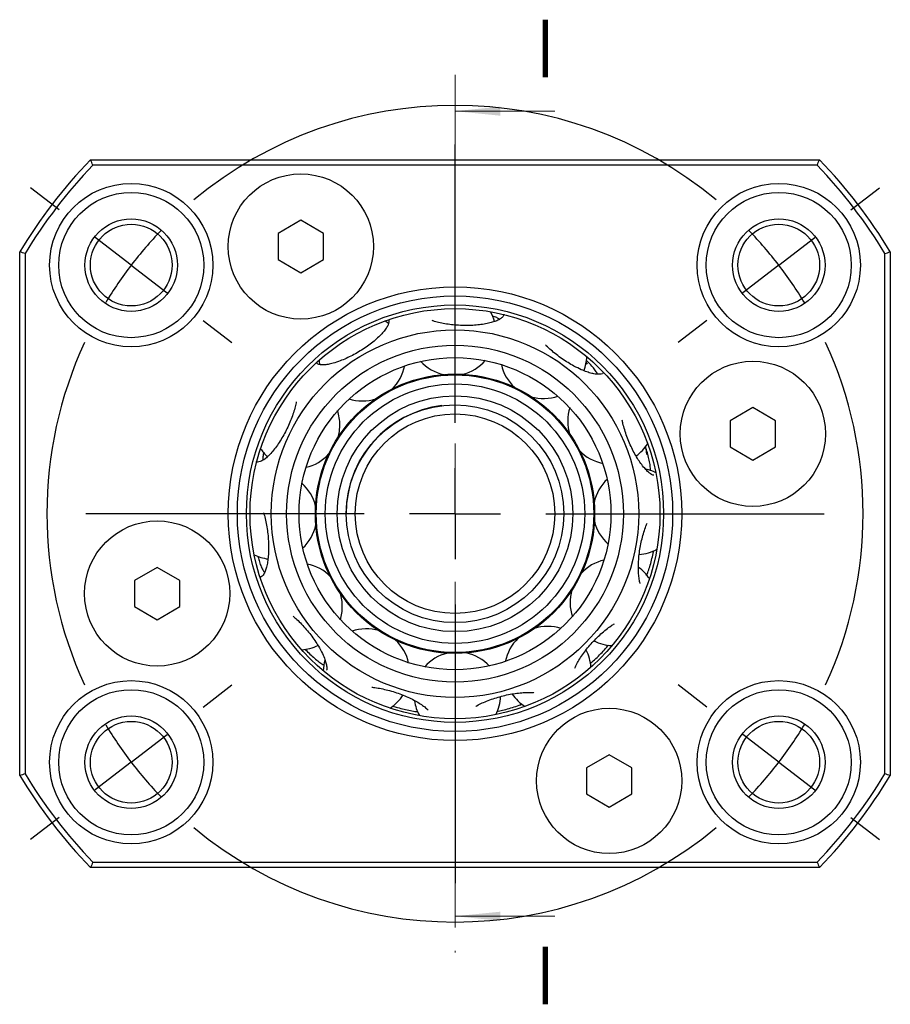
# Model space of a CAD drawing. Header units: millimetres. Extents: x 5 to 293, y 63 to 193.
# Tile 4 of 5: x 172 to 220, y 77 to 131. Entities that reach past the tile are written whole.
import ezdxf

# ---------------------------------------------------------------- set-up
doc = ezdxf.new("R2010")
doc.units = ezdxf.units.MM
doc.linetypes.add('CENTER', pattern=[10.16, 6.35, -1.27, 1.27, -1.27])
doc.layers.add('FORMAT', color=7, linetype='Continuous')
doc.styles.add('SLDTEXTSTYLE0', font='TXT', dxfattribs={"width": 0.75})

# ---------------------------------------------------------------- blocks, each defined once
blk = doc.blocks.new('SW_CENTERMARKSYMBOL_3')
at = {"layer": 'FORMAT', "color": 0}
for p, q in [((0, 5), (0, 13.5)), ((0, 0), (0, 2.5)), ((-5, 0), (-13.5, 0)), ((0, 0), (-2.5, 0)), ((0, 0), (0, -2.5)), ((0, 0), (2.5, 0)), ((5, 0), (13.5, 0)), ((0, -5), (0, -13.5))]:
    blk.add_line(p, q, dxfattribs=at)
blk = doc.blocks.new('SW_CENTERMARKSYMBOL_4')
at = {"layer": 'FORMAT', "color": 0}
for p, q in [((-17.85, -8.697), (-17.85, 6.653)), ((-39.668, 3.044), (-41.254, 4.261)), ((3.967, 3.044), (5.553, 4.261)), ((-35.701, 0), (-37.684, 1.522)), ((0, 0), (1.983, 1.522)), ((0, 0), (-1.983, -1.522)), ((-35.701, 0), (-33.718, -1.522)), ((-31.734, -3.044), (-30.147, -4.261)), ((-3.967, -3.044), (-5.553, -4.261)), ((-17.85, -13.697), (-17.85, -11.197)), ((-22.85, -13.697), (-38.201, -13.697)), ((-17.85, -13.697), (-20.35, -13.697)), ((-17.85, -13.697), (-17.85, -16.197)), ((-17.85, -13.697), (-15.35, -13.697)), ((-12.85, -13.697), (2.5, -13.697)), ((-17.85, -18.697), (-17.85, -34.048)), ((-31.734, -24.35), (-30.147, -23.133)), ((-3.967, -24.35), (-5.553, -23.133)), ((-35.701, -27.394), (-33.718, -25.872)), ((0, -27.394), (-1.983, -25.872)), ((-35.701, -27.394), (-37.684, -28.916)), ((0, -27.394), (1.983, -28.916)), ((-39.668, -30.438), (-41.254, -31.656)), ((3.967, -30.438), (5.553, -31.656))]:
    blk.add_line(p, q, dxfattribs=at)
for start, end in [(50.2324, 129.7676), (136.1338, 142.5), (37.5, 43.8662), (142.5, 148.8662), (31.1338, 37.5), (155.2324, 204.7676), (335.2324, 24.7676), (211.1338, 217.5), (322.5, 328.8662), (217.5, 223.8662), (316.1338, 322.5), (230.2324, 309.7676)]:
    blk.add_arc((-17.85, -13.697), 22.5, start, end, dxfattribs=at)

msp = doc.modelspace()

# ---------------------------------------------------------------- linework, layer by layer
at = {"color": 7, "linetype": 'CENTER', "lineweight": 18}
msp.add_line((195.7251, 128.0411), (195.7251, 79.6811), dxfattribs=at)
at = {"color": 7, "linetype": 'Continuous', "lineweight": 18}
for p, q in [((201.2251, 126.0411), (195.7251, 126.0411)), ((201.2251, 81.6811), (195.7251, 81.6811))]:
    msp.add_line(p, q, dxfattribs=at)
at = {"color": 7, "linetype": 'Continuous', "lineweight": 25}
for p, q in [((175.6315, 123.3611), (215.8186, 123.3611)), ((215.6913, 123.0611), (175.7588, 123.0611)), ((187.2251, 120.027), (185.9751, 119.3053)), ((188.4751, 119.3053), (187.2251, 120.027)), ((185.9751, 119.3053), (185.9751, 117.8619)), ((188.4751, 117.8619), (188.4751, 119.3053)), ((171.7251, 89.4389), (171.7251, 118.2833)), ((219.7251, 118.2833), (219.7251, 89.4389)), ((172.0251, 118.1999), (172.0251, 89.5224)), ((185.9751, 117.8619), (187.2251, 117.1402)), ((187.2251, 117.1402), (188.4751, 117.8619)), ((219.4251, 89.5224), (219.4251, 118.1999)), ((192.0615, 114.342), (191.8614, 114.4801)), ((202.9423, 112.2034), (203.0151, 112.1008)), ((212.1458, 109.7044), (210.8958, 108.9828)), ((213.3958, 108.9828), (212.1458, 109.7044)), ((210.8958, 108.9828), (210.8958, 107.5394)), ((213.3958, 107.5394), (213.3958, 108.9828)), ((206.2305, 107.4818), (206.1817, 107.4938)), ((210.8958, 107.5394), (212.1458, 106.8177)), ((212.1458, 106.8177), (213.3958, 107.5394)), ((206.6564, 101.7211), (206.5971, 101.7788)), ((206.6219, 101.7472), (206.6305, 101.7922)), ((179.3043, 100.9046), (178.0543, 100.1829)), ((180.5543, 100.1829), (179.3043, 100.9046)), ((178.0543, 100.1829), (178.0543, 98.7395)), ((180.5543, 98.7395), (180.5543, 100.1829)), ((178.0543, 98.7395), (179.3043, 98.0178)), ((179.3043, 98.0178), (180.5543, 98.7395)), ((199.3374, 93.3244), (199.3577, 93.4045)), ((193.604, 92.9489), (193.6427, 92.9891)), ((193.6111, 92.9643), (193.6562, 92.9557)), ((204.2251, 90.5821), (202.9751, 89.8604)), ((205.4751, 89.8604), (204.2251, 90.5821)), ((202.9751, 89.8604), (202.9751, 88.417)), ((205.4751, 88.417), (205.4751, 89.8604)), ((202.9751, 88.417), (204.2251, 87.6953)), ((204.2251, 87.6953), (205.4751, 88.417)), ((175.7588, 84.6611), (215.6913, 84.6611)), ((215.8186, 84.3611), (175.6315, 84.3611))]:
    msp.add_line(p, q, dxfattribs=at)
at = {"color": 7, "linetype": 'Continuous', "lineweight": 25, "flags": 128}
for points in [[(188.2327, 112.3202), (188.2353, 112.2803), (188.2601, 112.0701)], [(189.2806, 108.0638), (189.3549, 108.3987), (189.3803, 108.7454)], [(204.1232, 96.5372), (204.1001, 96.6191), (204.0993, 96.6217)]]:
    msp.add_lwpolyline(points, dxfattribs=at)
at = {"color": 7, "linetype": 'Continuous', "lineweight": 25}
for centre, radius in [((187.2251, 118.5836), 4), ((177.8746, 117.5583), 4.5), ((177.8746, 117.5583), 4), ((213.5755, 117.5583), 4.5), ((213.5755, 117.5583), 4), ((177.8746, 117.5583), 2.55), ((213.5755, 117.5583), 2.55), ((177.8746, 117.5583), 2.25), ((213.5755, 117.5583), 2.25), ((195.7251, 103.8611), 12.5), ((195.7251, 103.8611), 12), ((195.7251, 103.8611), 11.5), ((195.7251, 103.8611), 11.3), ((195.7251, 103.8611), 10.1261), ((195.7251, 103.8611), 9.2843), ((195.7251, 103.8611), 8.6), ((212.1458, 108.2611), 4), ((195.7251, 103.8611), 7.7), ((195.7251, 103.8611), 7.65), ((195.7251, 103.8611), 7.15), ((195.7251, 103.8611), 6.5), ((195.7251, 103.8611), 6), ((195.7251, 103.8611), 5.5), ((179.3043, 99.4612), 4), ((177.8746, 90.164), 4.5), ((213.5755, 90.164), 4.5), ((177.8746, 90.164), 4), ((213.5755, 90.164), 4), ((204.2251, 89.1387), 4), ((177.8746, 90.164), 2.55), ((177.8746, 90.164), 2.25), ((213.5755, 90.164), 2.55), ((213.5755, 90.164), 2.25)]:
    msp.add_circle(centre, radius, dxfattribs=at)
for centre, radius, start, end in [((195.7251, 103.8611), 28, 135.85883, 148.99728), ((195.7251, 103.8611), 28, 31.00272, 44.14117), ((195.7251, 103.8611), 27.7, 136.12075, 148.8256), ((195.7251, 103.8611), 27.7, 31.1744, 43.87925), ((195.5919, 113.8603), 2.3813, 14.25964, 28.30187), ((195.5919, 113.8603), 2.3813, 283.36698, 319.46515), ((200.6093, 112.5872), 2.3813, 339.09618, 358.30187), ((190.6102, 112.4541), 2.3812, 313.36698, 349.46515), ((195.5919, 113.8603), 2.3813, 222.06027, 258.15844), ((200.6093, 112.5872), 2.3812, 192.06027, 228.15844), ((190.6102, 112.4541), 2.3812, 252.06027, 288.15844), ((200.6093, 112.5872), 2.3813, 253.36698, 289.46515), ((195.7251, 103.8611), 6, 96.94799, 180), ((204.318, 108.976), 2.3813, 162.06027, 198.15844), ((186.999, 108.7454), 2.3813, 0, 19.46515), ((186.999, 108.7454), 2.3812, 213.22354, 227.27528), ((204.318, 108.976), 2.3813, 305.696, 328.30187), ((186.999, 108.7454), 2.3813, 282.06027, 318.15844), ((204.318, 108.976), 2.3813, 223.36698, 259.46515), ((205.7242, 103.9943), 2.3812, 63.22354, 77.23964), ((185.7259, 103.728), 2.3813, 13.36698, 49.46515), ((205.7242, 103.9943), 2.3812, 132.06027, 168.15844), ((185.7259, 103.728), 2.3813, 312.06027, 348.15844), ((205.7242, 103.9943), 2.3812, 193.36698, 229.46515), ((185.7259, 103.728), 2.3813, 243.22354, 262.41919), ((205.7242, 103.9943), 2.3813, 273.87095, 298.30187), ((187.1321, 98.7463), 2.3813, 43.36698, 79.46515), ((204.4511, 98.9769), 2.3813, 102.06027, 138.15844), ((204.4511, 98.9769), 2.3812, 33.22354, 54.07159), ((187.1321, 98.7463), 2.3813, 0, 18.15844), ((204.4511, 98.9769), 2.3813, 163.36698, 199.46515), ((187.1321, 98.7463), 2.3813, 342.06027, 0), ((190.8408, 95.1351), 2.3812, 73.36698, 109.46515), ((200.8399, 95.2682), 2.3813, 72.06027, 108.15844), ((187.1321, 98.7463), 2.3813, 273.22354, 295.83504), ((190.8408, 95.1351), 2.3813, 12.06027, 48.15844), ((200.8399, 95.2682), 2.3813, 133.36698, 169.46515), ((204.4511, 98.9769), 2.3813, 243.39078, 268.30187), ((195.8582, 93.862), 2.3813, 103.36698, 139.46515), ((195.8582, 93.862), 2.3812, 42.06027, 78.15844), ((200.8399, 95.2682), 2.3812, 3.22354, 26.99931), ((190.8408, 95.1351), 2.3813, 163.61671, 178.30187), ((190.8408, 95.1351), 2.3813, 303.22354, 327.9702), ((200.8399, 95.2682), 2.3813, 214.37802, 238.30187), ((195.8582, 93.862), 2.3813, 187.56993, 208.30187), ((195.8582, 93.862), 2.3813, 333.22354, 358.15589), ((195.7251, 103.8611), 27.7, 211.1744, 223.87925), ((195.7251, 103.8611), 27.7, 316.12075, 328.8256), ((195.7251, 103.8611), 28, 211.00272, 224.14117), ((195.7251, 103.8611), 28, 315.85883, 328.99728)]:
    msp.add_arc(centre, radius, start, end, dxfattribs=at)
for points in [[(175.7588, 123.0611), (175.7163, 123.1611), (175.6738, 123.2611), (175.6315, 123.3611)], [(175.7588, 123.0611), (175.7163, 123.1611), (175.6738, 123.2611), (175.6315, 123.3611)], [(215.6913, 123.0611), (215.7338, 123.1611), (215.7763, 123.2611), (215.8186, 123.3611)], [(215.6913, 123.0611), (215.7338, 123.1611), (215.7763, 123.2611), (215.8186, 123.3611)], [(172.0251, 118.1999), (171.9251, 118.2278), (171.8251, 118.2556), (171.7251, 118.2833)], [(172.0251, 118.1999), (171.9251, 118.2278), (171.8251, 118.2556), (171.7251, 118.2833)], [(219.4251, 118.1999), (219.525, 118.2278), (219.625, 118.2556), (219.7251, 118.2833)], [(219.4251, 118.1999), (219.525, 118.2278), (219.625, 118.2556), (219.7251, 118.2833)], [(172.0251, 89.5224), (171.9251, 89.4945), (171.8251, 89.4667), (171.7251, 89.4389)], [(172.0251, 89.5224), (171.9251, 89.4945), (171.8251, 89.4667), (171.7251, 89.4389)], [(219.7251, 89.4389), (219.625, 89.4667), (219.525, 89.4945), (219.4251, 89.5224)], [(219.7251, 89.4389), (219.625, 89.4667), (219.525, 89.4945), (219.4251, 89.5224)], [(175.7588, 84.6611), (175.7163, 84.5612), (175.6738, 84.4612), (175.6315, 84.3611)], [(175.7588, 84.6611), (175.7163, 84.5612), (175.6738, 84.4612), (175.6315, 84.3611)], [(215.6913, 84.6611), (215.7338, 84.5612), (215.7763, 84.4612), (215.8186, 84.3611)], [(215.6913, 84.6611), (215.7338, 84.5612), (215.7763, 84.4612), (215.8186, 84.3611)]]:
    msp.add_open_spline(points, degree=3, dxfattribs=at)
for points, knots in [([(192.0687, 114.5288), (192.0752, 114.494), (192.0892, 114.4192), (192.0421, 114.266), (191.9413, 114.0823), (191.7872, 113.8776), (191.5836, 113.6584), (191.3376, 113.4316), (191.0543, 113.2039), (190.743, 112.982), (190.4111, 112.7729), (190.0687, 112.5816), (189.7258, 112.4153), (189.3613, 112.2622), (189.132, 112.192), (189.0046, 112.1529)], [0, 0, 0, 0, 0.0666383, 0.1431098, 0.2194262, 0.2957421, 0.3719171, 0.448092, 0.5242045, 0.6003171, 0.6764208, 0.7525243, 0.8286299, 0.9047355, 1, 1, 1, 1]), ([(198.3253, 114.6717), (198.2805, 114.6363), (198.191, 114.5654), (197.9813, 114.4698), (197.7218, 114.3863), (197.4162, 114.3178), (197.0729, 114.2674), (196.7027, 114.2363), (196.3153, 114.2265), (195.9221, 114.2377), (195.5345, 114.2705), (195.1617, 114.3226), (194.8206, 114.3943), (194.5886, 114.4541), (194.4885, 114.4925), (194.4746, 114.4978)], [0, 0, 0, 0, 0.0822829, 0.1645652, 0.2468518, 0.3291381, 0.4113585, 0.4935789, 0.5757775, 0.6579762, 0.7401766, 0.822377, 0.9045764, 0.9867758, 1, 1, 1, 1]), ([(198.1869, 114.5732), (198.1511, 114.5952), (198.0601, 114.6511), (197.9172, 114.7104), (197.7995, 114.7435), (197.7768, 114.7499)], [0, 0, 0, 0, 0.3425655, 0.8732441, 1, 1, 1, 1]), ([(198.4205, 114.8634), (198.4219, 114.8463), (198.4273, 114.7813), (198.3685, 114.7182), (198.3253, 114.6717)], [0, 0, 0, 0, 0.26406452, 1, 1, 1, 1]), ([(202.2848, 111.994), (202.1749, 112.0558), (201.955, 112.1793), (201.6264, 112.3952), (201.31, 112.6271), (201.0175, 112.8696), (200.8156, 113.0517), (200.7254, 113.1484), (200.7102, 113.1646)], [0, 0, 0, 0, 0.1922278, 0.3844556, 0.576683, 0.7689107, 0.9611379, 1, 1, 1, 1]), ([(203.5904, 111.5453), (203.5904, 111.5454), (203.5708, 111.5997), (203.4825, 111.7327), (203.3214, 111.9412), (203.1413, 112.1377), (203.0044, 112.2641), (202.9529, 112.3116)], [0, 0, 0, 0, 0.0007421, 0.2780098, 0.5555062, 0.8329969, 1, 1, 1, 1]), ([(189.0046, 112.1529), (188.9094, 112.1293), (188.7189, 112.0822), (188.4785, 112.0561), (188.2847, 112.0664), (188.153, 112.1015), (188.1107, 112.1465), (188.095, 112.1633)], [0, 0, 0, 0, 0.21790616, 0.43581324, 0.65370846, 0.87160549, 1, 1, 1, 1]), ([(203.9089, 111.6229), (203.8904, 111.6062), (203.843, 111.5632), (203.7067, 111.5365), (203.5102, 111.5409), (203.2699, 111.5857), (202.9938, 111.6704), (202.6659, 111.799), (202.421, 111.9243), (202.2848, 111.994)], [0, 0, 0, 0, 0.0924329, 0.2379556, 0.383198, 0.5284394, 0.6733978, 0.818356, 1, 1, 1, 1]), ([(186.9722, 110.0328), (186.955, 109.942), (186.919, 109.7521), (186.8242, 109.427), (186.7008, 109.0787), (186.5498, 108.7221), (186.3774, 108.3688), (186.1872, 108.0287), (185.9856, 107.7107), (185.7781, 107.4249), (185.5711, 107.1773), (185.3718, 106.9781), (185.1678, 106.8122), (185.0487, 106.7591), (184.9825, 106.7296)], [0, 0, 0, 0, 0.0753274, 0.1575514, 0.2397755, 0.3219766, 0.4041776, 0.4863803, 0.568583, 0.6507848, 0.7329867, 0.815189, 0.8973916, 1, 1, 1, 1]), ([(206.0655, 106.5025), (206.0025, 106.5874), (205.8767, 106.7572), (205.6895, 107.0622), (205.5111, 107.3948), (205.3461, 107.7487), (205.1997, 108.1139), (205.0769, 108.4784), (204.991, 108.7817), (204.9578, 108.9507), (204.9462, 109.0096)], [0, 0, 0, 0, 0.13272285, 0.26544562, 0.3981686, 0.53089168, 0.66361236, 0.7963331, 0.92905505, 1, 1, 1, 1]), ([(206.2013, 107.5532), (206.2023, 107.5499), (206.2365, 107.4404), (206.2695, 107.2935), (206.2854, 107.1703), (206.2906, 107.1297)], [0, 0, 0, 0, 0.0206058, 0.6763498, 1, 1, 1, 1]), ([(206.501, 106.2229), (206.5014, 106.2715), (206.5026, 106.396), (206.4692, 106.6466), (206.4049, 106.9609), (206.3222, 107.2745), (206.2516, 107.4857), (206.2211, 107.5767)], [0, 0, 0, 0, 0.1456713, 0.3732997, 0.6006422, 0.8279793, 1, 1, 1, 1]), ([(185.1736, 107.2518), (185.1736, 107.2517), (185.1501, 107.154), (185.1312, 106.9972), (185.1322, 106.8685), (185.1327, 106.8082)], [0, 0, 0, 0, 0.0010189, 0.5319192, 1, 1, 1, 1]), ([(184.9825, 106.7296), (184.934, 106.717), (184.8508, 106.6954), (184.7922, 106.7241), (184.7678, 106.736)], [0, 0, 0, 0, 0.5831627, 1, 1, 1, 1]), ([(206.6861, 105.9768), (206.6673, 105.9804), (206.6038, 105.9929), (206.4725, 106.0792), (206.2848, 106.2379), (206.1439, 106.408), (206.0655, 106.5025)], [0, 0, 0, 0, 0.1144607, 0.3866835, 0.6589044, 1, 1, 1, 1]), ([(185.1696, 103.9133), (185.1849, 103.8656), (185.2343, 103.7111), (185.3029, 103.4145), (185.3716, 103.0367), (185.4199, 102.6463), (185.4465, 102.2567), (185.4514, 101.878), (185.4339, 101.5221), (185.3961, 101.1975), (185.3382, 100.9165), (185.2584, 100.6598), (185.188, 100.5452), (185.1488, 100.4816)], [0, 0, 0, 0, 0.0418015, 0.1353267, 0.2288221, 0.3223176, 0.4158146, 0.5093115, 0.6028078, 0.6963041, 0.7898002, 0.8832967, 1, 1, 1, 1]), ([(205.942, 100.0136), (205.935, 100.0317), (205.9033, 100.1132), (205.8691, 100.3219), (205.838, 100.6199), (205.8319, 100.9606), (205.848, 101.3262), (205.888, 101.7088), (205.9499, 102.0966), (206.0328, 102.4792), (206.134, 102.8438), (206.2305, 103.1337), (206.2954, 103.2839), (206.3177, 103.3354)], [0, 0, 0, 0, 0.0289862, 0.1309769, 0.2329673, 0.3349594, 0.4369514, 0.5389191, 0.6408868, 0.7428558, 0.8448247, 0.9467932, 1, 1, 1, 1]), ([(184.8532, 101.5254), (184.8747, 101.4434), (184.9253, 101.251), (185.0173, 100.9958), (185.1185, 100.766), (185.1883, 100.6627), (185.2204, 100.6151)], [0, 0, 0, 0, 0.2064996, 0.484715, 0.7629353, 1, 1, 1, 1]), ([(206.2881, 100.4561), (206.3099, 100.5075), (206.3712, 100.6523), (206.4642, 100.9359), (206.5629, 101.2927), (206.6338, 101.5926), (206.6654, 101.7709), (206.6742, 101.8203)], [0, 0, 0, 0, 0.140096, 0.3949178, 0.6487513, 0.9025807, 1, 1, 1, 1]), ([(185.1488, 100.4816), (185.1152, 100.4427), (185.0534, 100.3712), (184.9845, 100.3591), (184.9531, 100.3535)], [0, 0, 0, 0, 0.545167, 1, 1, 1, 1]), ([(186.8026, 98.2116), (186.8698, 98.1545), (187.0241, 98.0234), (187.2702, 97.7773), (187.5304, 97.4901), (187.7775, 97.1838), (188.005, 96.8688), (188.2049, 96.5544), (188.3912, 96.2212), (188.4794, 96.013), (188.5284, 95.8972)], [0, 0, 0, 0, 0.09615513, 0.22080852, 0.34546203, 0.47011005, 0.59475826, 0.71940854, 0.84405863, 1, 1, 1, 1]), ([(202.3265, 95.3427), (202.3511, 95.3998), (202.4117, 95.5405), (202.5554, 95.7932), (202.7478, 96.0869), (202.9728, 96.3878), (203.2236, 96.6857), (203.4926, 96.9725), (203.773, 97.24), (204.0555, 97.4798), (204.3064, 97.6697), (204.4532, 97.7605), (204.5132, 97.7977)], [0, 0, 0, 0, 0.07274761, 0.17941488, 0.28608314, 0.39275143, 0.49940387, 0.60605619, 0.71271116, 0.81936627, 0.9260192, 1, 1, 1, 1]), ([(203.1737, 95.5973), (203.2328, 95.6472), (203.3826, 95.7737), (203.6289, 96.0094), (203.8991, 96.2899), (204.0866, 96.4965), (204.1747, 96.6056), (204.1838, 96.6169)], [0, 0, 0, 0, 0.1730698, 0.4388981, 0.704723, 0.9695163, 1, 1, 1, 1]), ([(187.4652, 96.393), (187.4674, 96.3906), (187.5545, 96.2928), (187.7294, 96.1199), (187.9815, 95.8857), (188.2206, 95.6949), (188.3972, 95.5709), (188.4833, 95.5287), (188.5048, 95.5182)], [0, 0, 0, 0, 0.00577275, 0.23477317, 0.46405138, 0.69333537, 0.92362204, 1, 1, 1, 1]), ([(188.5284, 95.8972), (188.559, 95.8107), (188.6204, 95.6378), (188.6566, 95.4258), (188.6632, 95.2892), (188.6444, 95.2406), (188.6413, 95.2327)], [0, 0, 0, 0, 0.31305731, 0.6261165, 0.93915476, 1, 1, 1, 1]), ([(191.1377, 94.299), (191.1662, 94.2972), (191.2979, 94.289), (191.5695, 94.2423), (191.9335, 94.1652), (192.3093, 94.0605), (192.682, 93.9353), (193.0417, 93.7915), (193.3786, 93.6343), (193.6831, 93.4679), (193.9445, 93.2982), (194.1324, 93.1551), (194.21, 93.0736), (194.237, 93.0454)], [0, 0, 0, 0, 0.0281602, 0.1301282, 0.2320961, 0.334064, 0.4360318, 0.5380011, 0.6399702, 0.7419376, 0.8439049, 0.9458754, 1, 1, 1, 1]), ([(196.8648, 93.2455), (196.885, 93.2579), (196.9879, 93.3211), (197.2184, 93.432), (197.549, 93.5715), (197.9096, 93.6978), (198.2859, 93.8064), (198.6684, 93.8949), (199.0453, 93.9598), (199.408, 94.0014), (199.7393, 94.0147), (199.9621, 94.013), (200.0568, 93.9998), (200.0677, 93.9983)], [0, 0, 0, 0, 0.02606009, 0.13273136, 0.23940329, 0.34607531, 0.45273707, 0.55939888, 0.66606344, 0.77272804, 0.87938973, 0.98605159, 1, 1, 1, 1]), ([(198.0399, 92.9683), (198.1384, 92.9886), (198.3626, 93.035), (198.7164, 93.1281), (199.0817, 93.2416), (199.3237, 93.3237), (199.4305, 93.3685), (199.4322, 93.3692)], [0, 0, 0, 0, 0.2064473, 0.470046, 0.7328336, 0.9956253, 1, 1, 1, 1]), ([(192.2884, 93.2666), (192.375, 93.2388), (192.5853, 93.171), (192.9179, 93.0841), (193.2705, 93.0084), (193.5284, 92.9644), (193.654, 92.9542), (193.6819, 92.952)], [0, 0, 0, 0, 0.1753423, 0.4260804, 0.676823, 0.9280043, 1, 1, 1, 1])]:
    msp.add_open_spline(points, degree=3, knots=knots, dxfattribs=at)
at = {"color": 7, "linetype": 'Continuous', "lineweight": 18}
for points in [[(195.7251, 126.0411), (198.2251, 125.7911), (198.2251, 126.2911)], [(195.7251, 81.6811), (198.2251, 81.4311), (198.2251, 81.9311)]]:
    msp.add_solid(points, dxfattribs=at)

# ---------------------------------------------------------------- block references
at = {"layer": 'FORMAT', "color": 7}
for name, p in [('SW_CENTERMARKSYMBOL_4', (213.5755, 117.5583)), ('SW_CENTERMARKSYMBOL_3', (195.7251, 103.8611))]:
    msp.add_blockref(name, p, dxfattribs=at)

# ---------------------------------------------------------------- texts
at = {"color": 7, "linetype": 'Continuous', "char_height": 3.175, "attachment_point": 1, "style": 'SLDTEXTSTYLE0'}
for insert in [(200.2691, 131.0811), (200.2691, 80.0028)]:
    msp.add_mtext('I', dxfattribs=dict(at, insert=insert))

doc.saveas('drawing.dxf')
